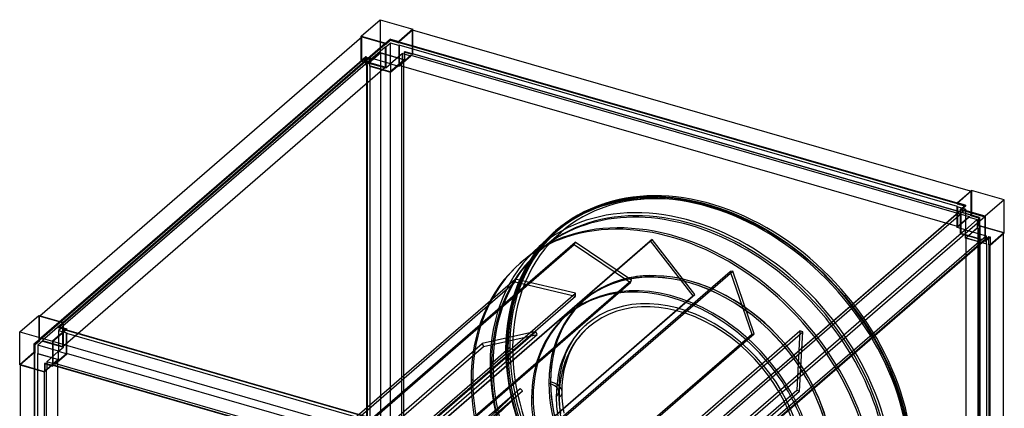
# Model space of a CAD drawing. Header units: millimetres. Extents: x -772 to 772, y -871 to 852.
# Tile 3 of 3: x -751 to 751, y 259 to 852. Entities that reach past the tile are written whole.
import ezdxf

# ---------------------------------------------------------------- set-up
doc = ezdxf.new("R2010")
doc.units = ezdxf.units.MM
doc.layers.add('MAIN-1', color=7, linetype='Continuous')

msp = doc.modelspace()

# ---------------------------------------------------------------- linework, layer by layer
at = {"layer": 'MAIN-1'}
for p, q in [((-230.3, 826.9), (-201.3, 852)), ((-201.3, 852), (-201.3, 801.7)), ((-201.3, 852), (-151.1, 837.5)), ((-230.3, 826.9), (-192.6, 816)), ((-230.3, 825), (-230.3, 826.9)), ((-151.1, 837.5), (-172.8, 818.6)), ((-151.6, 836.2), (-172.3, 818.2)), ((-151.6, 800.2), (-151.6, 836.2)), ((699.8, 590.4), (-151.6, 836.2)), ((-151.1, 836), (-151.1, 837.5)), ((-151.1, 799.8), (-151.1, 836)), ((-720.7, 400.3), (-229.4, 825.7)), ((-193.5, 815.4), (-684.8, 389.9)), ((-684.6, 389.2), (-193.5, 814.5)), ((-230.3, 789.2), (-230.3, 825)), ((-229.4, 825.7), (-193.5, 815.4)), ((-229.4, 789.8), (-229.4, 825.7)), ((-193.5, 815.4), (-193.5, 814.5)), ((-193.5, 814.5), (-192.6, 814.2)), ((-185.4, 822.3), (-192.6, 816)), ((-192.6, 814.2), (-185.4, 820.5)), ((-185.4, 816.2), (-192.6, 809.9)), ((-192.6, 816), (-192.6, 814.2)), ((-185.4, 820.5), (-185.4, 822.3)), ((-185.4, 822.3), (-172.8, 818.6)), ((-185.4, 820.5), (-172.8, 816.9)), ((-172.8, 812.6), (-185.4, 816.2)), ((-185.4, 784.6), (-185.4, 816.2)), ((-172.8, 818.6), (-172.8, 816.9)), ((-172.8, 816.9), (-172.3, 817.3)), ((-172.3, 813), (-172.8, 812.6)), ((-172.8, 812.6), (-172.8, 781)), ((-172.3, 818.2), (-172.3, 817.3)), ((-172.3, 818.2), (679.3, 572.3)), ((-172.3, 817.3), (679.3, 571.5)), ((-172.3, 813), (-172.3, 782.3)), ((679.8, 567), (-172.3, 813)), ((-193.5, 810.2), (-685.5, 384.1)), ((-201.3, 801.7), (-223.1, 782.9)), ((-200.9, 801.1), (-221.7, 783.1)), ((-201.3, 801.7), (-163.6, 790.9)), ((-200.9, 801.1), (-200.9, -51.1)), ((-165, 790.7), (-200.9, 801.1)), ((-192.6, 809.9), (-193.5, 810.2)), ((-193.5, 810.2), (-193.5, 779.4)), ((-192.6, 809.9), (-192.6, 778.3)), ((-167.1, 800.4), (-185.4, 784.6)), ((-172.8, 781), (-154.6, 796.8)), ((-172.3, 782.3), (-154.6, 797.6)), ((-167.1, 800.4), (-154.6, 796.8)), ((-167.1, 787.8), (-167.1, 800.4)), ((-163.6, 803.4), (-164.6, 802.6)), ((-164.6, 802.6), (-164.6, 790)), ((-152.1, 798.9), (-164.6, 802.6)), ((-163.6, 803.4), (-151.1, 799.8)), ((-163.6, 790.9), (-163.6, 803.4)), ((-154.6, 797.6), (697.6, 551.6)), ((-154.6, 796.8), (-154.6, 797.6)), ((-152.1, 799.8), (-151.6, 800.2)), ((-152.1, 799.8), (-152.1, 798.9)), ((700.1, 553.8), (-152.1, 799.8)), ((-152.1, 798.9), (-151.1, 799.8)), ((-151.6, 800.2), (700.6, 554.2)), ((-229.4, 789.8), (-721.4, 363.7)), ((-720.6, 363.5), (-228.6, 789.6)), ((-224.3, 788.3), (-716.3, 362.2)), ((-223.1, 795.5), (-230.3, 789.2)), ((-230.3, 789.2), (-228.6, 788.7)), ((-228.6, 789.6), (-229.4, 789.8)), ((-228.6, 788.7), (-221.3, 795)), ((-228.6, 789.6), (-228.6, 788.7)), ((-217, 793.7), (-224.3, 787.4)), ((-193.5, 779.4), (-224.3, 788.3)), ((-224.3, 787.4), (-224.3, 788.3)), ((-224.3, 787.4), (-192.6, 778.3)), ((-221.3, 795), (-223.1, 795.5)), ((-223.1, 782.9), (-223.1, 795.5)), ((-223.1, 782.9), (-221.3, 782.4)), ((-221.7, -69.1), (-221.7, 783.1)), ((-221.7, 783.1), (-220.8, 782.8)), ((-221.3, 795), (-221.3, 782.4)), ((-221.3, 782.4), (-220.8, 782.8)), ((-220.8, 782.8), (-220.8, -69.3)), ((-217, 781.2), (-217, 793.7)), ((-185.4, 784.6), (-217, 793.7)), ((-216.5, 781.6), (-217, 781.2)), ((-216.5, 781.6), (-185.8, 772.7)), ((-216.5, -70.6), (-216.5, 781.6)), ((-192.6, 778.3), (-185.4, 784.6)), ((-185.8, 772.7), (-168, 788.1)), ((-185.4, 772), (-167.1, 787.8)), ((-185.4, 784.6), (-185.4, 772)), ((-185.4, 784.6), (-172.8, 781)), ((679.8, 536.3), (-172.3, 782.3)), ((-168, 788.1), (-167.1, 787.8)), ((-168, -64.1), (-168, 788.1)), ((-165.5, 790.3), (-165, 790.7)), ((-165.5, 790.3), (-165.5, -61.9)), ((-164.6, 790), (-165.5, 790.3)), ((-165, -61.5), (-165, 790.7)), ((-164.6, 790), (-163.6, 790.9)), ((-685.5, 353.3), (-193.5, 779.4)), ((-217, 781.2), (-185.4, 772)), ((-185.8, 772.7), (-185.8, -79.5)), ((679.3, 572.6), (701.1, 591.5)), ((700.6, 590.2), (679.8, 572.2)), ((700.6, 590.2), (699.8, 590.4)), ((700.6, 554.2), (700.6, 590.2)), ((701.1, 591.5), (701.1, 553.8)), ((751.3, 577), (701.1, 591.5)), ((137.1, 569.8), (147.6, 573)), ((147.6, 573), (166.5, 577.5)), ((166.5, 577.5), (185.6, 580.4)), ((185.6, 580.4), (205.6, 581.9)), ((205.6, 581.9), (218.6, 582)), ((218.6, 582), (232, 581.5)), ((232, 581.5), (245.6, 580.4)), ((245.6, 580.4), (259.6, 578.5)), ((259.6, 578.5), (273.8, 576)), ((273.8, 576), (288.2, 572.8)), ((288.2, 572.8), (300.8, 569.4)), ((679.3, 570.9), (679.3, 572.6)), ((691.9, 569), (679.3, 572.6)), ((679.3, 572.3), (679.8, 572.2)), ((679.3, 571.5), (679.8, 571.3)), ((679.8, 571.3), (679.3, 570.9)), ((679.8, 572.2), (679.8, 571.3)), ((751.3, 577), (722.3, 551.9)), ((751.3, 526.7), (751.3, 577)), ((102.8, 555), (107.7, 557.5)), ((107.7, 557.5), (117.1, 562)), ((117.1, 562), (126.9, 566.1)), ((126.9, 566.1), (137.1, 569.8)), ((685.5, 560.7), (193.5, 134.7)), ((193.5, 130.3), (685.5, 556.4)), ((194.3, 136.2), (685.5, 561.6)), ((300.8, 569.4), (317.9, 564)), ((317.9, 564), (335.1, 557.6)), ((335.1, 557.6), (352.3, 550.2)), ((679.3, 570.9), (690.4, 567.7)), ((679.3, 566.6), (679.8, 567)), ((679.3, 535), (679.3, 566.6)), ((691.9, 562.9), (679.3, 566.6)), ((679.8, 567), (679.8, 536.3)), ((684.6, 562.7), (691.9, 569)), ((691.9, 567.3), (684.6, 561)), ((684.6, 556.7), (691.9, 562.9)), ((684.6, 561), (684.6, 562.7)), ((722.3, 551.9), (684.6, 562.7)), ((684.6, 561), (684.8, 561)), ((685.5, 556.4), (684.6, 556.7)), ((684.6, 525.1), (684.6, 556.7)), ((684.8, 561), (685.5, 560.7)), ((685.5, 560.7), (685.5, 561.6)), ((685.5, 561.6), (721.4, 551.2)), ((685.5, 525.7), (685.5, 556.4)), ((690.4, 567.7), (691.9, 567.3)), ((691.9, 569), (691.9, 567.3)), ((691.9, 562.9), (691.9, 531.3)), ((75, 536.8), (83.9, 543.3)), ((83.9, 543.3), (93.1, 549.4)), ((93.1, 549.4), (102.8, 555)), ((721.4, 551.2), (230.2, 125.8)), ((352.3, 550.2), (369.6, 541.8)), ((369.6, 541.8), (386.2, 532.7)), ((697.6, 550.8), (679.3, 535)), ((679.8, 536.3), (697.6, 551.6)), ((691.9, 531.3), (710.1, 547.1)), ((697.6, 551.6), (697.6, 550.8)), ((697.6, 550.8), (710.1, 547.1)), ((700.1, 553.8), (700.6, 554.2)), ((700.1, 552.9), (700.1, 553.8)), ((701.1, 553.8), (700.1, 552.9)), ((712.6, 549.3), (700.1, 552.9)), ((713.6, 550.2), (701.1, 553.8)), ((710.1, 547.1), (710.1, 534.6)), ((712.6, 549.3), (713.6, 550.2)), ((712.6, 536.8), (712.6, 549.3)), ((713.6, 550.2), (713.6, 537.6)), ((721.4, 551.2), (721.4, 515.3)), ((722.3, 551.9), (722.3, 514.2)), ((66.8, 527.5), (41.6, 505.6)), ((44.9, 501.9), (74.9, 527.8)), ((49.3, 513.1), (63.4, 527.1)), ((63.4, 527.1), (66.6, 529.9)), ((66.5, 529.9), (75, 536.8)), ((71.6, 531.6), (68.8, 529.2)), ((386.2, 532.7), (402.7, 522.7)), ((691.9, 531.3), (679.3, 535)), ((691.9, 531.3), (684.6, 525.1)), ((710.1, 534.6), (691.9, 518.8)), ((691.9, 518.8), (691.9, 531.3)), ((691.9, 531.3), (723.5, 522.2)), ((711, 534.3), (693.3, 519)), ((710.1, 534.6), (711, 534.3)), ((711, 534.3), (711, -317.8)), ((713.6, 537.6), (712.6, 536.8)), ((713.5, 536.5), (712.6, 536.8)), ((714, 536.9), (713.5, 536.5)), ((713.5, -315.7), (713.5, 536.5)), ((751.3, 526.7), (713.6, 537.6)), ((714, 536.9), (714, -315.2)), ((749.9, 526.6), (714, 536.9)), ((729.2, 508.6), (749.9, 526.6)), ((729.6, 507.9), (751.3, 526.7)), ((749.9, 525.6), (749.9, 526.6)), ((-393.6, 88), (96.4, 512.3)), ((-279.1, 90.1), (210.9, 514.4)), ((-276.1, 92.3), (213.9, 516.6)), ((36.5, 497.6), (49.3, 513.1)), ((96.4, 512.3), (94.9, 508.7)), ((182.5, 454.4), (96.4, 512.3)), ((685.5, 525.7), (193.5, 99.6)), ((213.9, 516.6), (210.9, 514.4)), ((210.9, 514.4), (276.1, 430.4)), ((279.1, 432.6), (213.9, 516.6)), ((224.3, 90.7), (716.3, 516.8)), ((720.6, 515.6), (228.6, 89.5)), ((230.3, 90), (721.4, 515.3)), ((402.7, 522.7), (418.9, 511.8)), ((418.9, 511.8), (434.9, 500.1)), ((716.3, 515.9), (684.6, 525.1)), ((716.3, 516.8), (685.5, 525.7)), ((723.5, 509.7), (691.9, 518.8)), ((693.3, 519), (724, 510.1)), ((693.3, -333.2), (693.3, 519)), ((716.3, 515.9), (723.5, 522.2)), ((716.3, 516.8), (716.3, 515.9)), ((727.8, 521), (720.6, 514.7)), ((721.4, 515.3), (720.6, 515.6)), ((720.6, 514.7), (720.6, 515.6)), ((720.7, 514.7), (720.6, 514.7)), ((722.3, 514.2), (720.7, 514.7)), ((722.3, 514.2), (729.6, 520.5)), ((723.5, 522.2), (723.5, 509.7)), ((727.8, 519), (727.8, 521)), ((727.8, 521), (729.6, 520.5)), ((727.8, 508.4), (727.8, 519)), ((729.6, 520.5), (729.6, 507.9)), ((749.9, -314.1), (749.9, 525.6)), ((-395.1, 84.4), (94.9, 508.7)), ((32.4, 491.7), (36.5, 497.6)), ((94.9, 508.7), (181, 450.8)), ((434.9, 500.1), (456.1, 482.7)), ((723.5, 509.7), (724, 510.1)), ((724, 510.1), (724, -342.1)), ((728.3, 508.8), (727.8, 508.4)), ((729.6, 507.9), (727.8, 508.4)), ((728.3, 508.3), (728.3, 508.8)), ((728.3, 508.8), (729.2, 508.6)), ((728.3, -343.3), (728.3, 508.3)), ((729.2, 508.6), (729.2, 508)), ((729.2, 508), (729.2, -343.6)), ((12.6, 480.5), (15.1, 482.7)), ((21.6, 474.6), (32.4, 491.7)), ((456.1, 482.7), (475.2, 465.1)), ((-157.3, 43.5), (332.7, 467.9)), ((-153.2, 43.9), (336.8, 468.2)), ((12.3, 455.8), (21.6, 474.6)), ((336.8, 468.2), (332.7, 467.9)), ((332.7, 467.9), (365.8, 372.2)), ((369.8, 372.6), (336.8, 468.2)), ((-485.4, 31.8), (4.6, 456.2)), ((-485.1, 27.4), (4.9, 451.8)), ((-309, 26.5), (181, 450.8)), ((-307.5, 30.1), (182.5, 454.4)), ((4.6, 456.2), (4.9, 451.8)), ((96.7, 434.4), (4.6, 456.2)), ((4.9, 451.8), (97, 430)), ((9.5, 449.3), (12.3, 455.8)), ((181, 450.8), (182.5, 454.4)), ((274, 452.5), (274, 452.5)), ((475.2, 465.1), (493.4, 446.4)), ((1.5, 426.2), (5.2, 438)), ((5.2, 438), (9.5, 449.3)), ((493.4, 446.4), (506.8, 431.2)), ((-393.3, 10.1), (96.7, 434.4)), ((-393, 5.7), (97, 430)), ((-213.9, 6), (276.1, 430.4)), ((-210.9, 8.2), (279.1, 432.6)), ((-1.8, 413.9), (1.5, 426.2)), ((97, 430), (96.7, 434.4)), ((276.1, 430.4), (279.1, 432.6)), ((506.8, 431.2), (519.6, 415.4)), ((-4.5, 401.2), (-1.8, 413.9)), ((519.6, 415.4), (531.6, 399.2)), ((-751.3, 375.7), (-722.3, 400.8)), ((-722.3, 400.8), (-722.3, 363.1)), ((-722.3, 400.8), (-684.6, 389.9)), ((-721.4, 399.7), (-720.7, 400.3)), ((-685.5, 389.3), (-721.4, 399.7)), ((-721.4, 399.7), (-721.4, 363.7)), ((-6.5, 388.7), (-4.5, 401.2)), ((82.3, 400), (84.8, 402.2)), ((531.6, 399.2), (542.9, 382.5)), ((-751.3, 325.4), (-751.3, 375.7)), ((-751.3, 375.7), (-701.1, 361.2)), ((-679.3, 380), (-701.1, 361.2)), ((-679.8, 378.7), (-700.6, 360.7)), ((-684.6, 389.9), (-691.9, 383.6)), ((-684.6, 383.8), (-691.9, 377.6)), ((-691.9, 383.6), (-691.9, 381.9)), ((-691.9, 383.6), (-679.3, 380)), ((-691.9, 381.9), (-690.4, 383.2)), ((-679.3, 378.3), (-691.9, 381.9)), ((-691.9, 377.6), (-679.3, 373.9)), ((-691.9, 377.6), (-691.9, 345.9)), ((-690.4, 383.2), (-684.6, 388.2)), ((-684.8, 389.9), (-685.5, 389.3)), ((-685.5, 388.4), (-685.5, 389.3)), ((-685.5, 388.4), (-684.6, 389.2)), ((-684.6, 388.2), (-685.5, 388.4)), ((-685.5, 384.1), (-684.6, 383.8)), ((-685.5, 353.3), (-685.5, 384.1)), ((-684.6, 388.2), (-684.6, 389.9)), ((-684.6, 352.2), (-684.6, 383.8)), ((-679.8, 377.8), (-679.8, 378.7)), ((-679.8, 378.7), (171.6, 132.9)), ((-679.8, 377.8), (-679.3, 378.3)), ((172.3, 131.8), (-679.8, 377.8)), ((-679.3, 378.5), (-679.3, 380)), ((-679.3, 378.3), (-679.3, 378.5)), ((-453.4, -48.4), (36.6, 376)), ((-50.5, -47.3), (439.5, 377.1)), ((36.6, 376), (-45.6, 357.8)), ((-8.9, 362.5), (-8, 375.8)), ((-8, 375.8), (-6.5, 388.7)), ((38.5, 371.5), (36.6, 376)), ((97.3, 369.2), (104.2, 377.6)), ((104.2, 377.6), (111.9, 385.3)), ((107.9, 374.3), (115.2, 381.5)), ((111.9, 385.3), (113.6, 386.8)), ((115.2, 381.5), (116.9, 383)), ((439.5, 377.1), (434.6, 286.4)), ((443.8, 375.6), (439.5, 377.1)), ((542.9, 382.5), (553.2, 365.8)), ((-722.3, 363.1), (-729.6, 356.8)), ((-727.8, 356.3), (-720.6, 362.6)), ((-716.3, 361.3), (-723.5, 355.1)), ((-722.3, 363.1), (-720.6, 362.6)), ((-721.4, 363.7), (-720.6, 363.5)), ((-720.6, 362.6), (-720.6, 363.5)), ((-716.3, 362.2), (-716.3, 361.3)), ((-716.3, 362.2), (-685.5, 353.3)), ((-716.3, 361.3), (-684.6, 352.2)), ((-701.1, 361.2), (-701.1, 323.5)), ((-700.6, 360.7), (-700.6, 324.8)), ((151.1, 114.9), (-700.6, 360.7)), ((-679.3, 373.9), (-679.8, 373.5)), ((-679.8, 342.8), (-679.8, 373.5)), ((-679.8, 373.5), (172.3, 127.5)), ((-679.3, 342.3), (-679.3, 373.9)), ((-451.5, -52.8), (38.5, 371.5)), ((-124.2, -52.1), (365.8, 372.2)), ((-120.2, -51.8), (369.8, 372.6)), ((-46.2, -48.8), (443.8, 375.6)), ((-43.6, 353.4), (38.5, 371.5)), ((-9.2, 348.8), (-8.9, 362.5)), ((89.1, 356.5), (95, 366)), ((93.4, 354.1), (99.1, 363.2)), ((95, 366), (97.3, 369.2)), ((99.1, 363.2), (101.3, 366.2)), ((101.3, 366.2), (107.9, 374.3)), ((365.8, 372.2), (369.8, 372.6)), ((438.9, 284.9), (443.8, 375.6)), ((553.2, 365.8), (562.7, 348.8)), ((-727.8, 356.3), (-729.6, 356.8)), ((-729.6, 356.8), (-729.6, 344.3)), ((-727.8, 343.8), (-727.8, 356.3)), ((-723.5, 355.1), (-723.5, 342.5)), ((-691.9, 345.9), (-723.5, 355.1)), ((-691.9, 345.9), (-710.1, 330.1)), ((-691.9, 345.9), (-684.6, 352.2)), ((-691.9, 333.4), (-691.9, 345.9)), ((-691.9, 345.9), (-679.3, 342.3)), ((-535.6, -66.5), (-45.6, 357.8)), ((-533.6, -71), (-43.6, 353.4)), ((-45.6, 357.8), (-43.6, 353.4)), ((-33.4, 326), (-8.2, 347.9)), ((0.9, 350.8), (-29.1, 324.8)), ((-8.8, 332.9), (-9.2, 348.8)), ((-6.2, 349.6), (-3.4, 352)), ((82.3, 342.5), (83.9, 346.1)), ((83.9, 346.1), (89.1, 356.5)), ((88.4, 344.1), (93.4, 354.1)), ((562.7, 348.8), (571.3, 331.6)), ((-729.6, 344.3), (-751.3, 325.4)), ((-729.2, 343.6), (-749.9, 325.6)), ((-729.6, 344.3), (-727.8, 343.8)), ((-728.3, 343.3), (-729.2, 343.6)), ((-729.2, 343.6), (-729.2, -508.6)), ((-728.3, 343.3), (-727.8, 343.8)), ((-728.3, -508.8), (-728.3, 343.3)), ((-723.5, 342.5), (-724, 342.1)), ((-693.3, 333.2), (-724, 342.1)), ((-724, 342.1), (-724, -510.1)), ((-723.5, 342.5), (-691.9, 333.4)), ((-711, 317.8), (-693.3, 333.2)), ((-710.1, 317.6), (-691.9, 333.4)), ((-697.6, 327.4), (-679.8, 342.8)), ((-697.6, 326.5), (-679.3, 342.3)), ((-693.3, -519), (-693.3, 333.2)), ((172.3, 96.8), (-679.8, 342.8)), ((-7.6, 316.5), (-8.8, 332.9)), ((77.8, 329.4), (79.9, 336.1)), ((79.9, 336.1), (82.3, 342.5)), ((82.6, 328), (84.6, 334.4)), ((84.6, 334.4), (86.9, 340.6)), ((86.9, 340.6), (88.4, 344.1)), ((571.3, 331.6), (579.1, 314.2)), ((-751.3, 325.4), (-713.6, 314.6)), ((-749.9, 325.6), (-714, 315.2)), ((-749.9, 325), (-749.9, 325.6)), ((-749.9, -526.6), (-749.9, 325)), ((-714, 315.2), (-713.5, 315.7)), ((-712.6, 328), (-713.6, 327.1)), ((-713.6, 327.1), (-713.6, 314.6)), ((-713.6, 327.1), (-701.1, 323.5)), ((-713.5, 315.7), (-712.6, 315.4)), ((-713.5, 314.7), (-713.5, 315.7)), ((-712.6, 328), (-700.1, 324.4)), ((-712.6, 326.8), (-712.6, 328)), ((-712.6, 315.4), (-712.6, 326.8)), ((-711, 317.8), (-711, -534.3)), ((-710.1, 317.6), (-711, 317.8)), ((-710.1, 330.1), (-710.1, 317.6)), ((-697.6, 326.5), (-710.1, 330.1)), ((-701.1, 323.5), (-700.1, 324.4)), ((-700.6, 324.8), (-700.1, 325.2)), ((-700.6, 324.8), (151.1, 78.9)), ((-700.1, 325.2), (152.1, 79.2)), ((-700.1, 324.6), (-700.1, 325.2)), ((-700.1, 324.4), (-700.1, 324.6)), ((-697.6, 327.4), (-697.6, 326.5)), ((154.6, 81.4), (-697.6, 327.4)), ((-4.5, 293.7), (-7.6, 316.5)), ((74.3, 314.9), (75.9, 322.3)), ((75.9, 322.3), (77.8, 329.4)), ((79.3, 314), (80.8, 321.2)), ((80.8, 321.2), (82.6, 328)), ((-714, 315.2), (-714, 314.7)), ((-714, 314.7), (-714, -536.9)), ((-713.6, 314.6), (-712.6, 315.4)), ((-713.5, -536.5), (-713.5, 314.7)), ((-59.9, 303.1), (-62.4, 300.9)), ((72.3, 300.1), (73.2, 307.7)), ((73.2, 307.7), (74.3, 314.9)), ((77.3, 299.6), (78.1, 307)), ((78.1, 307), (79.3, 314)), ((579.1, 314.2), (586.2, 296.2)), ((-336.9, -13.3), (12.4, 289.2)), ((-55.4, -138), (434.6, 286.4)), ((12.4, 289.2), (-45.6, 234.3)), ((1.3, 265.9), (-4.5, 293.7)), ((15.8, 285.5), (12.4, 289.2)), ((56.3, 297.3), (56.3, 297.2)), ((71.6, 284.1), (71.8, 292.2)), ((71.8, 292.2), (72.3, 300.1)), ((76.6, 284.1), (76.8, 292)), ((76.8, 292), (77.3, 299.6)), ((434.6, 286.4), (438.9, 284.9)), ((586.2, 296.2), (592.4, 278.1)), ((-329.3, -13.3), (15.8, 285.5)), ((-51.1, -139.5), (438.9, 284.9)), ((-42.2, 230.6), (15.8, 285.5)), ((29.8, 274.3), (32.3, 276.5)), ((71.8, 274.6), (71.6, 284.1)), ((72.6, 264.8), (71.8, 274.6)), ((76.8, 274.8), (76.6, 284.1)), ((77.5, 265.2), (76.8, 274.8)), ((592.4, 278.1), (597.7, 260.1)), ((9.5, 237.6), (1.3, 265.9)), ((74.4, 250.8), (72.6, 264.8)), ((79.4, 251.6), (77.5, 265.2)), ((597.7, 260.1), (601.9, 242.3))]:
    msp.add_line(p, q, dxfattribs=at)
for centre, major_axis, ratio, start_param, end_param in [((300.2, 260), (233.7, -269.9), 0.75, 0.713724, 3.141533), ((301.2, 260.9), (232.4, -268.4), 0.75, 0.713724, 3.141593), ((304, 263.3), (232.4, -268.4), 0.75, 0.713724, 3.141593), ((271.5, 235.1), (229.1, -264.6), 0.75, 0.713724, 3.855317), ((299.2, 259.2), (-232.4, 268.4), 0.75, -2.427868, 0), ((304, 263.3), (-229.1, 264.6), 0.75, -2.427868, 0), ((274, 237.3), (-232.4, 268.4), 0.75, -2.427868, 0), ((274, 237.3), (-229.1, 264.6), 0.75, -2.427868, 0), ((245, 212.2), (-232.4, 268.4), 0.75, -2.427868, 0), ((247.5, 214.3), (232.4, -268.4), 0.75, 0.713724, 3.141593), ((300.2, 260), (233.7, -269.9), 0.75, -3.141593, -2.427868), ((299.2, 259.2), (-232.4, 268.4), 0.75, 0, 0.713724), ((301.2, 260.9), (232.4, -268.4), 0.75, 3.141593, 3.855317), ((304, 263.3), (232.4, -268.4), 0.75, 3.141593, 3.855317), ((304, 263.3), (-229.1, 264.6), 0.75, 0, 0.713724), ((274, 237.3), (-232.4, 268.4), 0.75, 0, 0.713724), ((274, 237.3), (-229.1, 264.6), 0.75, 0, 0.713724), ((247.5, 214.3), (232.4, -268.4), 0.75, 3.141593, 3.855317), ((271.5, 235.2), (162.7, -187.8), 0.75, 0.713724, 3.855317), ((271.5, 235.1), (162.7, -187.8), 0.75, 0.713724, 3.855317), ((245, 212.2), (-232.4, 268.4), 0.75, 0, 0.713724), ((274, 237.3), (-162.7, 187.9), 0.75, -0.857072, 2.284521), ((274, 237.3), (162.7, -187.9), 0.75, 2.284521, 3.855317), ((245, 212.2), (162.7, -187.8), 0.75, 0.713724, 3.141593), ((247.5, 214.3), (-162.7, 187.8), 0.75, -2.427868, 0), ((274, 237.3), (162.7, -187.9), 0.75, 0.713724, 2.284521), ((274, 237.3), (-162.7, 187.9), 0.75, 2.284521, 5.426113), ((256.3, 222), (142.7, -164.8), 0.75, 0.713724, 3.141533), ((256.3, 222), (139.4, -161), 0.75, 0.713724, 3.141533), ((245, 212.2), (162.7, -187.8), 0.75, -3.141592, -2.427868), ((247.5, 214.3), (-162.7, 187.8), 0.75, 0, 0.713724), ((256.3, 222), (142.7, -164.8), 0.75, 3.141533, 3.855317), ((256.3, 222), (139.4, -161), 0.75, 3.141533, 3.855317), ((-7.2, 348.8), (-2, 0), 0.5, -0.523599, 1.047198), ((-7.2, 348.8), (-2, 0), 0.5, -2.094395, -0.523599), ((300.2, 260), (233.7, -269.9), 0.75, -2.427868, -0.000059), ((299.2, 259.2), (-232.4, 268.4), 0.75, 0.713724, 3.141593), ((301.2, 260.9), (232.4, -268.4), 0.75, -2.427868, 0), ((304, 263.3), (232.4, -268.4), 0.75, -2.427868, 0), ((304, 263.3), (-229.1, 264.6), 0.75, 0.713724, 3.141593), ((274, 237.3), (-232.4, 268.4), 0.75, 0.713724, 3.141593), ((271.5, 235.1), (229.1, -264.6), 0.75, -2.427868, 0.713724), ((274, 237.3), (-229.1, 264.6), 0.75, 0.713724, 3.141593), ((245, 212.2), (-232.4, 268.4), 0.75, 0.713724, 3.141593), ((247.5, 214.3), (232.4, -268.4), 0.75, -2.427868, 0), ((271.5, 235.2), (162.7, -187.8), 0.75, -2.427868, 0.713724), ((41.1, 284.1), (-30.5, 0), 0.5, 2.617994, 4.188134), ((271.5, 235.1), (162.7, -187.8), 0.75, -2.427868, 0.713724), ((41.1, 284.1), (-35.5, 0), 0.5, 2.617994, 4.18879), ((274, 237.3), (162.7, -187.9), 0.75, -2.427868, -0.857072), ((245, 212.2), (162.7, -187.8), 0.75, -2.427868, 0), ((247.5, 214.3), (-162.7, 187.8), 0.75, 0.713724, 3.141593), ((256.3, 222), (142.7, -164.8), 0.75, -2.427868, -0.000059), ((256.3, 222), (139.4, -161), 0.75, -2.427868, -0.000059)]:
    msp.add_ellipse(centre, major_axis=major_axis, ratio=ratio, start_param=start_param, end_param=end_param, dxfattribs=at)

doc.saveas('drawing.dxf')
